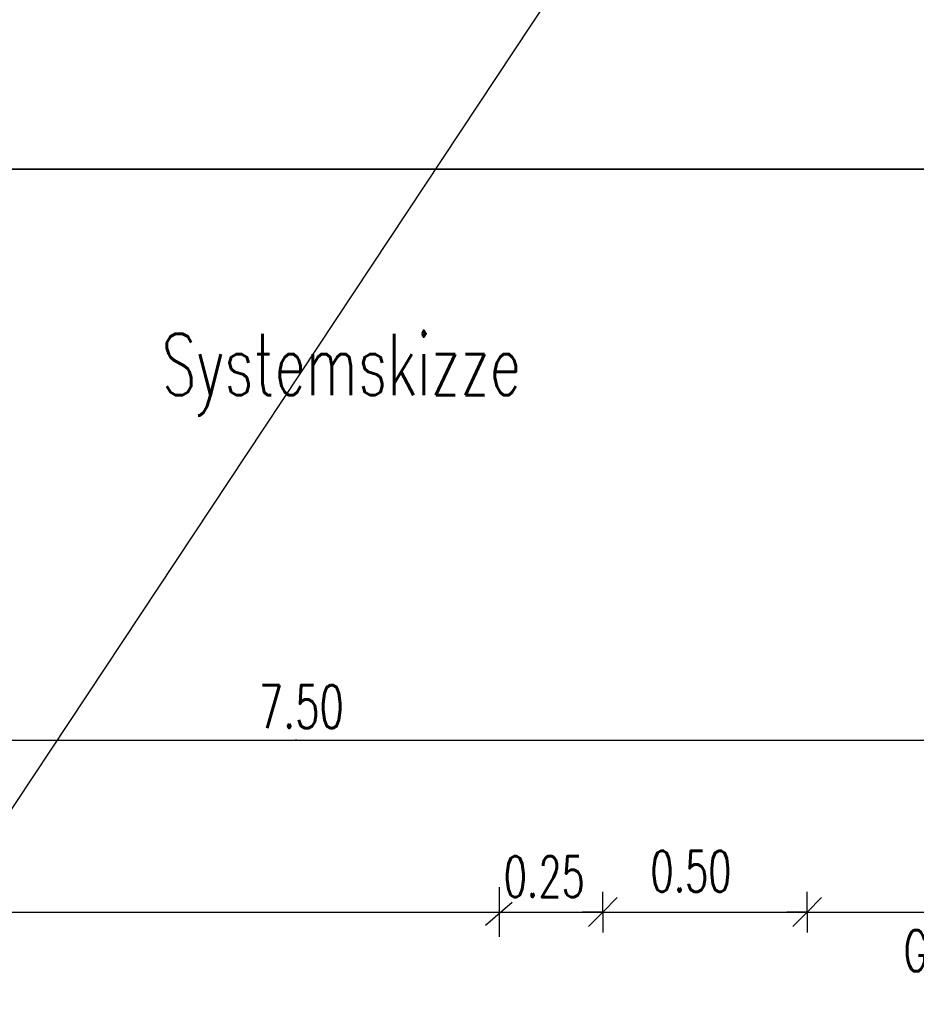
# Model space of a CAD drawing. Extents: x 3408772 to 3410442, y 5787844 to 5790056.
# Tile 66 of 80: x 3410003 to 3410025, y 5788664 to 5788688. Entities that reach past the tile are written whole.
import ezdxf

# ---------------------------------------------------------------- set-up
doc = ezdxf.new("R2010")
doc.units = 0
doc.header["$MEASUREMENT"] = 0
doc.linetypes.add('LINIENART0', pattern=[0])
for name, color, linetype in [('detail_AA-BB', 7, 'Continuous'), ('NULLEBENE', 7, 'Continuous'), ('Straßenbau', 7, 'Continuous'), ('TOP-HOEHENI', 7, 'Continuous')]:
    doc.layers.add(name, color=color, linetype=linetype)
doc.styles.add('SIMPLEX', font='simplex')

# ---------------------------------------------------------------- blocks, each defined once
blk = doc.blocks.new('MASSTRENN-45')
at = {"layer": 'NULLEBENE', "color": 1, "linetype": 'LINIENART0'}
for q in [(0, 0.1), (0.07071, 0.07071), (-0.1, 0), (-0.07071, -0.07071), (0, -0.1), (0.1, 0)]:
    blk.add_line((0, 0), q, dxfattribs=at)

msp = doc.modelspace()

# ---------------------------------------------------------------- linework, layer by layer
at = {"layer": 'detail_AA-BB', "color": 128, "linetype": 'LINIENART0'}
for p, q in [((3410047.00182, 5788670.46197, 0.001), (3409972.00182, 5788670.46197, 5)), ((3410047.00182, 5788670.46197, 0.001), (3409972.00182, 5788670.46197, 5)), ((3410014.46755, 5788666.87596), (3410014.46755, 5788665.66037)), ((3410014.46755, 5788666.87596), (3410014.46755, 5788665.66037)), ((3410014.78313, 5788666.50193), (3410014.12859, 5788665.94089)), ((3410014.78313, 5788666.50193), (3410014.12859, 5788665.94089)), ((3409977.00182, 5788666.26436, 0.1), (3410017.00182, 5788666.26436, 5)), ((3409977.00182, 5788666.26436, 0.1), (3410017.00182, 5788666.26436, 5)), ((3410017.00182, 5788666.26436, 0.1), (3410022.00182, 5788666.26436, 5)), ((3410017.00182, 5788666.26436, 0.1), (3410022.00182, 5788666.26436, 5)), ((3410022.00182, 5788666.26436, 0.1), (3410047.00182, 5788666.26436, 5)), ((3410022.00182, 5788666.26436, 0.1), (3410047.00182, 5788666.26436, 5))]:
    msp.add_line(p, q, dxfattribs=at)
at = {"layer": 'Straßenbau', "color": 176, "linetype": 'LINIENART0'}
for p, q in [((3410054.953, 5788684.439), (3409966.953, 5788684.439)), ((3410054.953, 5788684.439), (3409966.953, 5788684.439)), ((3409966.95373, 5788684.4388), (3410054.95373, 5788684.4388)), ((3409966.95373, 5788684.4388), (3410054.95373, 5788684.4388))]:
    msp.add_line(p, q, dxfattribs=at)
at = {"layer": 'TOP-HOEHENI', "color": 95, "linetype": 'LINIENART0'}
msp.add_line((3409973.432, 5788624.907), (3410020.565, 5788695.98), dxfattribs=at)

# ---------------------------------------------------------------- block references
at = {"layer": 'detail_AA-BB', "xscale": 5, "yscale": 5}
for p in [(3410017.00182, 5788666.26436, 0.1), (3410017.00182, 5788666.26436, 0.1), (3410017.00182, 5788666.26436, 0.1), (3410017.00182, 5788666.26436, 0.1), (3410022.00182, 5788666.26436, 0.1), (3410022.00182, 5788666.26436, 0.1), (3410022.00182, 5788666.26436, 0.1), (3410022.00182, 5788666.26436, 0.1)]:
    msp.add_blockref('MASSTRENN-45', p, dxfattribs=at)

# ---------------------------------------------------------------- texts
at = {"layer": 'detail_AA-BB', "color": 128, "linetype": 'LINIENART0', "style": 'SIMPLEX', "width": 0.66046}
for s, height, p in [('Systemskizze', 1.5, (3410006.21222, 5788678.91075)), ('Systemskizze', 1.5, (3410006.21222, 5788678.91075)), ('7.50', 1.05, (3410008.58644, 5788670.7657)), ('7.50', 1.05, (3410008.58644, 5788670.7657)), ('75.00', 0.01, (3410009.48515, 5788670.46697)), ('75.00', 0.01, (3410009.48515, 5788670.46697)), ('0.50', 1, (3410018.16782, 5788666.76436)), ('0.50', 1, (3410018.16782, 5788666.76436)), ('0.25', 1, (3410014.57838, 5788666.63168)), ('0.25', 1, (3410014.57838, 5788666.63168)), ('Grünstreifen mit Entwässerungsmulde', 1, (3410024.36023, 5788664.81961)), ('Grünstreifen mit Entwässerungsmulde', 1, (3410024.36023, 5788664.81961))]:
    msp.add_text(s, height=height, dxfattribs=at).set_placement(p)

doc.saveas('drawing.dxf')
